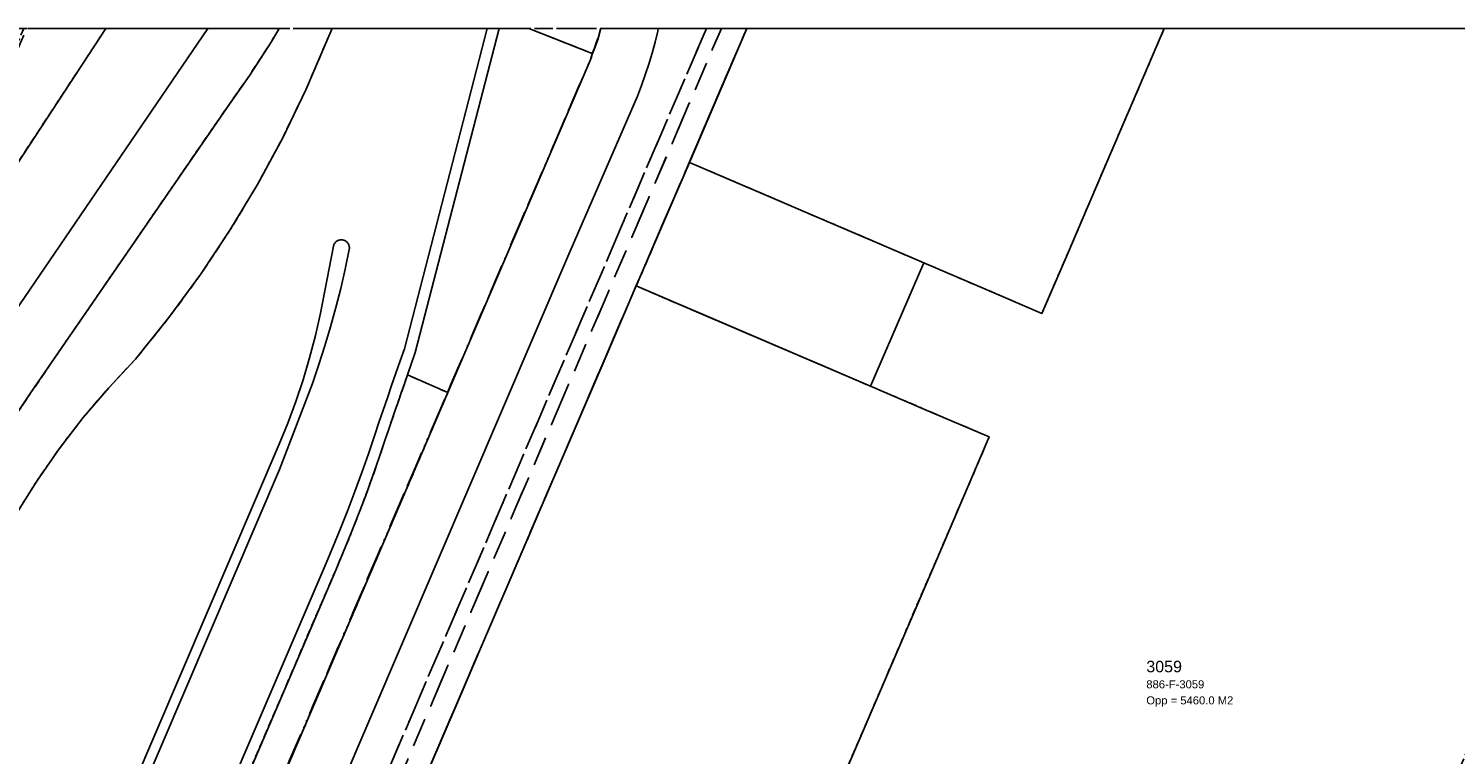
# Model space of a CAD drawing. Header units: millimetres. Extents: x 147731170 to 148246816, y 410327848 to 410827848.
# Tile 72 of 79: x 147993616 to 148055797, y 410796213 to 410827848. Entities that reach past the tile are written whole.
import ezdxf

# ---------------------------------------------------------------- set-up
doc = ezdxf.new("R2010")
doc.units = ezdxf.units.MM
doc.header["$LTSCALE"] = 100
for name, pattern in [('BORDER', [44.45, 12.7, -6.35, 12.7, -6.35, 0, -6.35]), ('HIDDEN', [9.525, 6.35, -3.175]), ('HIDDEN2', [4.7625, 3.175, -1.5875])]:
    doc.linetypes.add(name, pattern=pattern)
for name, color, linetype in [('BEGROEIDTERREINDEEL', 3, 'HIDDEN2'), ('KADASTRALE_CODE', 7, 'Continuous'), ('KADASTRALE_OPPERVLAK', 7, 'Continuous'), ('ONBEGROEIDTERREINDEEL', 15, 'HIDDEN2'), ('ONDERSTEUNENDWEGDEEL', 7, 'Continuous'), ('PAND', 240, 'Continuous'), ('PERCEEL', 210, 'BORDER'), ('PERCEELNUMMER', 7, 'Continuous'), ('RASTERVERDELING', 8, 'HIDDEN'), ('WEGDEEL', 8, 'Continuous')]:
    doc.layers.add(name, color=color, linetype=linetype)
doc.styles.get("Standard").update_dxf_attribs({"font": 'arial.ttf'})

msp = doc.modelspace()

# ---------------------------------------------------------------- linework, layer by layer
at = {"layer": 'BEGROEIDTERREINDEEL', "flags": 128}
for points in [[(148004539, 410827848), (148004186, 410827255), (148003253, 410825815), (148002265, 410824412), (147993722, 410811983), (147993166, 410811159), (147992631, 410810322), (147992116, 410809472), (147991621, 410808610), (147991148, 410807736), (147990696, 410806852), (147990265, 410805956), (147975704, 410771886), (147975382, 410771155), (147975027, 410770440), (147974638, 410769742), (147974218, 410769063), (147973767, 410768404), (147973285, 410767766), (147972775, 410767152), (147974633, 410766026), (147976173, 410769015), (147977669, 410772025), (147979121, 410775057), (147980529, 410778110), (147981892, 410781183), (147983211, 410784275), (147984485, 410787386), (147987023, 410793277), (147991471, 410803649), (147992233, 410805182), (147993069, 410806677), (147993976, 410808128), (147994954, 410809534), (147995998, 410810891), (147997108, 410812195), (147998280, 410813443), (147999737, 410815250), (148001109, 410817122), (148002394, 410819055), (148003589, 410821044), (148004693, 410823086), (148005701, 410825177), (148006613, 410827311), (148006843, 410827848), (148004539, 410827848)], [(147993407, 410827848), (147991042, 410822340), (147992853, 410821549), (147996985, 410827848), (147993407, 410827848)], [(148015424, 410827848), (148018184, 410826766), (148018273, 410826991), (148018356, 410827219), (148018432, 410827448), (148018502, 410827680), (148018547, 410827848), (148015424, 410827848)], [(148011886, 410811980), (148010131, 410812759), (148009994, 410812363), (148009857, 410811967), (148009720, 410811571), (148009584, 410811175), (148009447, 410810779), (148009312, 410810382), (148009176, 410809986), (148008898, 410809154), (148008609, 410808326), (148008309, 410807502), (148007998, 410806682), (148007676, 410805866), (148007343, 410805054), (148007000, 410804247), (147991723, 410768623), (147990664, 410766235), (147992287, 410765466), (147992402, 410765896), (147992524, 410766324), (147992651, 410766751), (147992784, 410767175), (147992922, 410767598), (147993067, 410768019), (147993217, 410768438), (148011886, 410811980)]]:
    msp.add_lwpolyline(points, dxfattribs=at)
at = {"layer": 'ONBEGROEIDTERREINDEEL', "flags": 128}
msp.add_lwpolyline([(148043105, 410827848), (148039905, 410820391), (148038842, 410817915), (148037777, 410815433), (148034936, 410816650), (148032631, 410817638), (148025238, 410820805), (148022412, 410822016), (148020098, 410816628), (148022933, 410815416), (148030309, 410812261), (148032636, 410811266), (148035481, 410810050), (148033350, 410805090), (148032291, 410802623), (148028020, 410792682), (148026961, 410790216), (148021469, 410777429), (148019908, 410773796), (148023112, 410772424), (148024665, 410776067), (148027515, 410782693), (148029155, 410782011), (148029392, 410782563), (148047681, 410774727), (148048551, 410776793), (148048691, 410777125), (148048149, 410777358), (148051341, 410784801), (148052398, 410787267), (148055890, 410795409), (148056943, 410797865), (148058023, 410800383), (148060844, 410799175), (148070563, 410795016), (148073080, 410793938), (148075419, 410799276), (148072868, 410800371), (148063169, 410804530), (148060316, 410805754), (148061391, 410808257), (148062450, 410810723), (148065946, 410818865), (148067010, 410821343), (148069803, 410827848), (148043105, 410827848)], dxfattribs=at)
at = {"layer": 'ONDERSTEUNENDWEGDEEL', "flags": 128}
for points in [[(147986015, 410765335), (148004554, 410808634), (148005986, 410812386), (148006268, 410813203), (148006532, 410814026), (148006779, 410814854), (148007008, 410815687), (148007220, 410816525), (148007413, 410817368), (148007589, 410818214), (148007594, 410818238), (148007596, 410818263), (148007597, 410818287), (148007597, 410818312), (148007595, 410818337), (148007590, 410818361), (148007585, 410818385), (148007577, 410818409), (148007568, 410818432), (148007557, 410818454), (148007545, 410818475), (148007532, 410818496), (148007516, 410818515), (148007500, 410818534), (148007482, 410818551), (148007463, 410818567), (148007443, 410818581), (148007423, 410818595), (148007401, 410818606), (148007378, 410818616), (148007355, 410818625), (148007331, 410818632), (148007307, 410818637), (148007283, 410818640), (148007258, 410818642), (148007233, 410818642), (148007209, 410818640), (148007184, 410818637), (148007160, 410818631), (148007137, 410818624), (148007113, 410818616), (148007091, 410818606), (148007069, 410818594), (148007048, 410818581), (148007028, 410818566), (148007010, 410818550), (148006992, 410818533), (148006976, 410818514), (148006961, 410818495), (148006947, 410818474), (148006935, 410818453), (148006924, 410818431), (148006915, 410818408), (148006908, 410818384), (148006902, 410818360)], [(148006902, 410818360), (148006534, 410816419), (148006343, 410815438), (148006120, 410814464), (148005866, 410813498), (148005580, 410812540), (148005264, 410811592), (148004917, 410810655), (148004540, 410809730), (147986421, 410767418), (147985743, 410765947), (147985033, 410764490), (147984292, 410763049), (147983520, 410761625), (147982718, 410760217), (147981885, 410758828), (147981023, 410757456), (147979998, 410755820), (147978945, 410754203), (147977862, 410752604), (147976751, 410751026), (147975611, 410749468), (147974444, 410747930), (147973249, 410746414)]]:
    msp.add_lwpolyline(points, dxfattribs=at)
at = {"layer": 'PAND', "flags": 128}
for points in [[(148003788, 410778655), (148019166, 410772069), (148024006, 410770031), (148057096, 410755822), (148073387, 410793807), (148075716, 410799149), (148088016, 410827848), (148024910, 410827848), (148022412, 410822016), (148032631, 410817638), (148030309, 410812261), (148020098, 410816628), (148013401, 410801035), (148003788, 410778655)], [(148024910, 410827848), (148023760, 410825162), (148022708, 410822707), (148022412, 410822016), (148025238, 410820805), (148032631, 410817638), (148034936, 410816650), (148037777, 410815433), (148038842, 410817915), (148039905, 410820391), (148043105, 410827848), (148069803, 410827848)], [(148088015, 410827848), (148024910, 410827848)], [(148028020, 410792682), (148032291, 410802623), (148033350, 410805090), (148035481, 410810050), (148032636, 410811266), (148030309, 410812261), (148022933, 410815416), (148020098, 410816628), (148019796, 410815925), (148018742, 410813472), (148015830, 410806691), (148014776, 410804238), (148013401, 410801035), (148012347, 410798582), (148009136, 410791107)]]:
    msp.add_lwpolyline(points, dxfattribs=at)
at = {"layer": 'PERCEEL', "flags": 128}
for points in [[(147731816, 410797579), (147806992, 410783211), (147849186, 410775231), (147896410, 410766122), (147933523, 410759121), (147965231, 410752973), (147986823, 410747743), (147991708, 410745906), (147991864, 410746883), (147991956, 410748655), (147991302, 410754632), (147991196, 410756643), (147991220, 410758640), (147991405, 410760650), (147991643, 410762636), (147992003, 410764617), (147992494, 410766554), (147993188, 410768454), (148018081, 410826457), (148018432, 410827394), (148018551, 410827848), (147993530, 410827848), (147978321, 410792442), (147968917, 410770550), (147858834, 410791642), (147853341, 410792695), (147852763, 410792806), (147840403, 410795177), (147840388, 410795098), (147838609, 410785896), (147831463, 410787308), (147831536, 410787681), (147830358, 410787911), (147830435, 410788304), (147831612, 410788071), (147833262, 410796480), (147833275, 410796545), (147756803, 410811217), (147758808, 410827848), (147731816, 410827848), (147731816, 410797579)], [(147986362, 410737876), (147986316, 410737761), (147994931, 410733845), (147994976, 410733921), (147995417, 410733657), (147995875, 410733425), (148018659, 410723069), (148020471, 410722224), (148022261, 410721332), (148024024, 410720380), (148025768, 410719392), (148027446, 410718314), (148029086, 410717152), (148030677, 410715948), (148032209, 410714661), (148033699, 410713319), (148035143, 410711938), (148036507, 410710484), (148037169, 410709724), (148038062, 410711873), (148040687, 410718190), (148040596, 410718229), (148041150, 410718965), (148041490, 410718713), (148041725, 410719029), (148041457, 410719201), (148041913, 410720273), (148042050, 410720595), (148052878, 410746037), (148061325, 410746911), (148062555, 410749784), (148066439, 410758860), (148067953, 410762416), (148096050, 410827848), (148018551, 410827848), (148018432, 410827394), (148018081, 410826457), (147993188, 410768454), (147992494, 410766554), (147992003, 410764617), (147991643, 410762636), (147991405, 410760650), (147991220, 410758640), (147991196, 410756643), (147991302, 410754632), (147991956, 410748655), (147991864, 410746883), (147991708, 410745906), (147991480, 410744476), (147990873, 410741444), (147990164, 410739296), (147989953, 410738894), (147989680, 410738532), (147989352, 410738219), (147988978, 410737963), (147988568, 410737770), (147988131, 410737646), (147987681, 410737595), (147987228, 410737616), (147986784, 410737711), (147986362, 410737876)], [(148088495, 410827848), (148088910, 410827668), (148057521, 410754521), (148002473, 410778138), (148023808, 410827848), (148023155, 410827848), (148001681, 410777800), (148057831, 410753746), (148089647, 410827848), (148088495, 410827848)], [(148001681, 410777800), (148023155, 410827848), (148089647, 410827848), (148057831, 410753746), (148001681, 410777800)], [(148073393, 410793788), (148057098, 410755814), (148024009, 410770017), (148019163, 410772065), (148003797, 410778666), (148020096, 410816643), (148022417, 410822033), (148024910, 410827848), (148023808, 410827848), (148002473, 410778138), (148057521, 410754521), (148088910, 410827668), (148088495, 410827848), (148088035, 410827848), (148075713, 410799142), (148073393, 410793788)], [(148020096, 410816643), (148003797, 410778666), (148019163, 410772065), (148024009, 410770017), (148057098, 410755814), (148073393, 410793788), (148075713, 410799142), (148088035, 410827848), (148024910, 410827848), (148022417, 410822033), (148020096, 410816643)]]:
    msp.add_lwpolyline(points, dxfattribs=at)
at = {"layer": 'RASTERVERDELING', "flags": 128}
msp.add_lwpolyline([(147731816, 410327848), (148231816, 410327848), (148231816, 410827848), (147731816, 410827848), (147731816, 410327848)], dxfattribs=at)
at = {"layer": 'WEGDEEL', "flags": 128}
for points in [[(148013604, 410827848), (148009998, 410813896), (148009811, 410813361), (148009625, 410812826), (148009439, 410812291), (148009254, 410811755), (148009070, 410811219), (148008886, 410810683), (148008703, 410810147), (148008426, 410809320), (148008139, 410808497), (148007841, 410807678), (148007532, 410806863), (148007212, 410806053), (148006881, 410805246), (148006540, 410804444), (147991265, 410768823)], [(147991265, 410768823), (148006540, 410804444), (148006881, 410805246), (148007212, 410806053), (148007532, 410806863), (148007841, 410807678), (148008139, 410808497), (148008426, 410809320), (148008703, 410810147), (148008886, 410810683), (148009070, 410811219), (148009254, 410811755), (148009439, 410812291), (148009625, 410812826), (148009811, 410813361), (148009998, 410813896), (148013604, 410827848), (148006843, 410827848), (148006613, 410827311), (148005701, 410825177), (148004693, 410823086), (148003589, 410821044), (148002394, 410819055), (148001109, 410817122), (147999737, 410815250), (147998280, 410813443), (147997108, 410812195), (147995998, 410810891), (147994954, 410809534), (147993976, 410808128), (147993069, 410806677)], [(148001427, 410827848), (147991652, 410813533)], [(147991652, 410813533), (148001427, 410827848), (147996985, 410827848)], [(147991723, 410768623), (148007000, 410804247), (148007343, 410805054), (148007676, 410805866), (148007998, 410806682), (148008309, 410807502), (148008609, 410808326), (148008898, 410809154), (148009176, 410809986), (148009312, 410810382), (148009447, 410810779), (148009584, 410811175), (148009720, 410811571), (148009857, 410811967), (148009994, 410812363), (148010131, 410812759), (148010470, 410813731), (148014120, 410827848), (148013604, 410827848)], [(147996985, 410827848), (147992853, 410821549)], [(147993166, 410811159), (147993722, 410811983), (148002265, 410824412), (148003253, 410825815), (148004186, 410827255), (148004539, 410827848), (148001427, 410827848)], [(148018547, 410827848), (148018502, 410827680), (148018432, 410827448), (148018356, 410827219), (148018273, 410826991), (148018184, 410826766), (148018147, 410826597), (148018090, 410826449), (148011886, 410811980), (147993217, 410768438)], [(147997107, 410771135), (148017116, 410817911), (148020146, 410824900), (148020325, 410825362), (148020492, 410825829), (148020646, 410826300), (148020788, 410826775), (148020918, 410827253), (148021035, 410827734), (148021059, 410827848), (148018547, 410827848)], [(148009136, 410791107), (148012347, 410798582), (148013401, 410801035), (148014776, 410804238), (148015830, 410806691), (148018742, 410813472), (148019796, 410815925), (148020098, 410816628), (148022412, 410822016), (148022708, 410822707), (148023760, 410825162), (148024910, 410827848), (148021059, 410827848), (148021035, 410827734), (148020918, 410827253), (148020788, 410826775), (148020646, 410826300), (148020492, 410825829), (148020325, 410825362), (148020146, 410824900), (148017116, 410817911), (147997107, 410771135)], [(148018184, 410826766), (148015424, 410827848), (148014120, 410827848), (148010470, 410813731), (148010131, 410812759), (148011886, 410811980), (148018090, 410826449), (148018147, 410826597), (148018184, 410826766)], [(148006534, 410816419), (148006902, 410818360), (148006908, 410818384), (148006915, 410818408), (148006924, 410818431), (148006935, 410818453), (148006947, 410818474), (148006961, 410818495), (148006976, 410818514), (148006992, 410818533), (148007010, 410818550), (148007028, 410818566), (148007048, 410818581), (148007069, 410818594), (148007091, 410818606), (148007113, 410818616), (148007137, 410818624), (148007160, 410818631), (148007184, 410818637), (148007209, 410818640), (148007233, 410818642), (148007258, 410818642), (148007283, 410818640), (148007307, 410818637), (148007331, 410818632), (148007355, 410818625), (148007378, 410818616), (148007401, 410818606), (148007423, 410818595), (148007443, 410818581), (148007463, 410818567), (148007482, 410818551), (148007500, 410818534), (148007516, 410818515), (148007532, 410818496), (148007545, 410818475), (148007557, 410818454), (148007568, 410818432), (148007577, 410818409), (148007585, 410818385), (148007590, 410818361), (148007595, 410818337), (148007597, 410818312), (148007597, 410818287), (148007596, 410818263), (148007594, 410818238), (148007589, 410818214), (148007413, 410817368), (148007220, 410816525), (148007008, 410815687), (148006779, 410814854), (148006532, 410814026), (148006268, 410813203), (148005986, 410812386), (148004554, 410808634), (147986015, 410765335)], [(147973249, 410746414), (147974444, 410747930), (147975611, 410749468), (147976751, 410751026), (147977862, 410752604), (147978945, 410754203), (147979998, 410755820), (147981023, 410757456), (147981885, 410758828), (147982718, 410760217), (147983520, 410761625), (147984292, 410763049), (147985033, 410764490), (147985743, 410765947), (147986421, 410767418), (148004540, 410809730), (148004917, 410810655), (148005264, 410811592), (148005580, 410812540), (148005866, 410813498), (148006120, 410814464), (148006343, 410815438), (148006534, 410816419)]]:
    msp.add_lwpolyline(points, dxfattribs=at)

# ---------------------------------------------------------------- texts
at = {"layer": 'KADASTRALE_CODE'}
msp.add_text('886-F-3059', height=350, dxfattribs=at).set_placement((148042325, 410799095))
at = {"layer": 'KADASTRALE_OPPERVLAK'}
msp.add_text('Opp = 5460.0 M2', height=350, dxfattribs=at).set_placement((148042325, 410798395))
at = {"layer": 'PERCEELNUMMER'}
msp.add_text('3059', height=500, dxfattribs=at).set_placement((148042325, 410799795))

doc.saveas('drawing.dxf')
